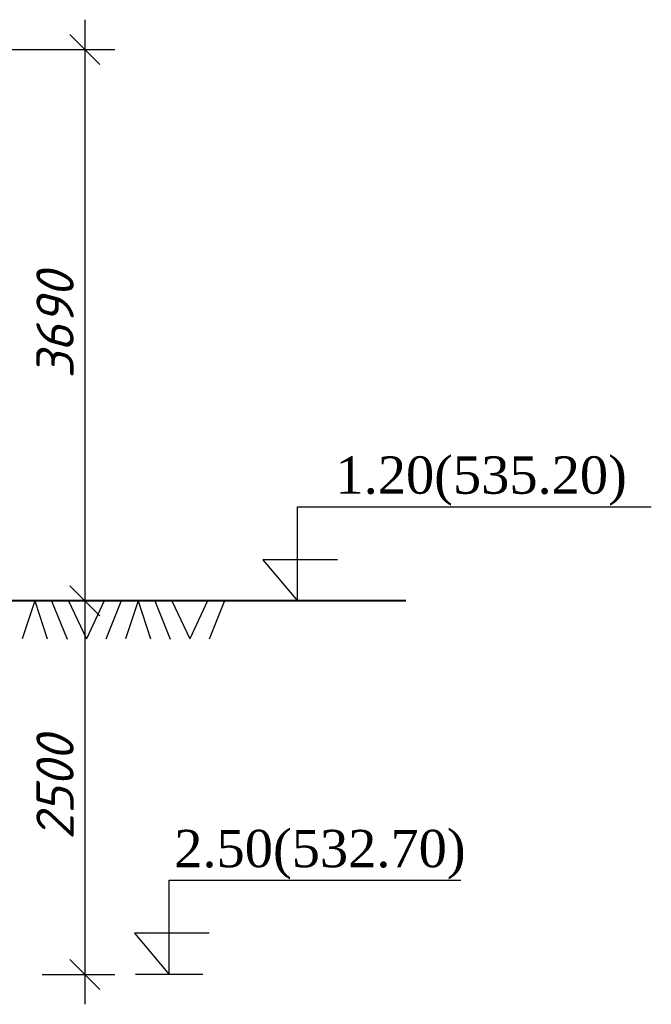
# Model space of a CAD drawing. Header units: millimetres. Extents: x -3143211 to -2549809, y 1060331 to 1341741.
# Tile 119 of 131: x -3028546 to -3024317, y 1297566 to 1304156. Entities that reach past the tile are written whole.
import ezdxf

# ---------------------------------------------------------------- set-up
doc = ezdxf.new("R2010")
doc.units = ezdxf.units.MM
doc.layers.add('Сплошная толстая', color=7, linetype='Continuous', lineweight=40)
doc.layers.add('шрифт', color=1, linetype='Continuous')
doc.styles.get("Standard").update_dxf_attribs({"font": 'isocpeui.ttf'})
doc.dimstyles.new('STANDARD-100', dxfattribs={"dimtxt": 250, "dimasz": 200, "dimexe": 200, "dimexo": 200, "dimgap": 75, "dimtad": 1, "dimdec": 0, "dimzin": 0, "dimdsep": 46, "dimtxsty": 'Standard', "dimblk": 'OBLIQUE', "dimcen": 0.09, "dimdle": 200, "dimadec": 0, "dimazin": 0, "dimtfac": 1, "dimtdec": 0, "dimtofl": 0, "dimtmove": 0, "dimatfit": 3, "dimldrblk": 'OBLIQUE', "dimfxl": 1, "dimtolj": 1, "dimtzin": 0, "dimarcsym": 0})

# ---------------------------------------------------------------- blocks, each defined once
blk = doc.blocks.new('_Oblique')
at = {"color": 0, "linetype": 'ByBlock', "lineweight": -2}
blk.add_line((-0.5, -0.5), (0.5, 0.5), dxfattribs=at)
blk = doc.blocks.new('*D246')
at = {"color": 0, "lineweight": -2, "transparency": 16777216}
blk.add_arc((-3029033.9, 1300265.7), 897.5, 126.99779, 180, dxfattribs=at)
at = {"layer": 'Defpoints', "color": 0, "transparency": 16777216}
for p in [(-3031814.3, 1303955.7), (-3029766, 1300784.7), (-3030713.9, 1300265.7), (-3029033.9, 1300265.7), (-3025960, 1300265.7)]:
    blk.add_point(p, dxfattribs=at)
at = {"color": 0, "lineweight": -2, "transparency": 16777216, "xscale": 200, "yscale": 200, "zscale": 200}
for p, rotation in [((-3029573.9, 1300982.4), 36.99778602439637), ((-3029931.3, 1300265.7), 270.0000000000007)]:
    blk.add_blockref('_Oblique', p, dxfattribs=dict(at, rotation=rotation))
at = {"color": 0, "transparency": 16777216, "insert": (-3030016, 1300755.4), "char_height": 250, "attachment_point": 5, "rotation": 63.49889}
blk.add_mtext('\\A1;53°', dxfattribs=at)
blk = doc.blocks.new('*D206')
at = {"color": 0, "lineweight": -2, "transparency": 16777216}
for p, q in [((-3028109.4, 1300465.7), (-3028109.4, 1297566.1)), ((-3028238.6, 1300265.7), (-3027909.4, 1300265.7)), ((-3028395.8, 1297766.1), (-3027909.4, 1297766.1))]:
    blk.add_line(p, q, dxfattribs=at)
at = {"layer": 'Defpoints', "color": 0, "transparency": 16777216}
for p in [(-3028438.6, 1300265.7), (-3028595.8, 1297766.1), (-3028109.4, 1297766.1)]:
    blk.add_point(p, dxfattribs=at)
at = {"color": 0, "lineweight": -2, "transparency": 16777216, "xscale": 200, "yscale": 200, "zscale": 200}
for p, rotation in [((-3028109.4, 1300265.7), 90), ((-3028109.4, 1297766.1), 270)]:
    blk.add_blockref('_Oblique', p, dxfattribs=dict(at, rotation=rotation))
at = {"color": 0, "transparency": 16777216, "insert": (-3028309.4, 1299015.9), "char_height": 250, "attachment_point": 5, "rotation": 90}
blk.add_mtext('\\A1;2500', dxfattribs=at)
blk = doc.blocks.new('*D207')
at = {"color": 0, "lineweight": -2, "transparency": 16777216}
for p, q in [((-3028109.4, 1304155.7), (-3028109.4, 1300065.7)), ((-3028909.4, 1303955.7), (-3027909.4, 1303955.7)), ((-3028412.5, 1300265.7), (-3027909.4, 1300265.7))]:
    blk.add_line(p, q, dxfattribs=at)
at = {"layer": 'Defpoints', "color": 0, "transparency": 16777216}
for p in [(-3031813.9, 1303955.7), (-3028612.5, 1300265.7), (-3028109.4, 1300265.7)]:
    blk.add_point(p, dxfattribs=at)
at = {"color": 0, "lineweight": -2, "transparency": 16777216, "xscale": 200, "yscale": 200, "zscale": 200}
for p, rotation in [((-3028109.4, 1303955.7), 90), ((-3028109.4, 1300265.7), 270)]:
    blk.add_blockref('_Oblique', p, dxfattribs=dict(at, rotation=rotation))
at = {"color": 0, "transparency": 16777216, "insert": (-3028309.4, 1302110.7), "char_height": 250, "attachment_point": 5, "rotation": 90}
blk.add_mtext('\\A1;3690', dxfattribs=at)

msp = doc.modelspace()

# ---------------------------------------------------------------- linework, layer by layer
at = {"color": 0}
for p, q in [((-3028444.7322, 1300265.66089), (-3028528.19431, 1300012.60559)), ((-3028444.7322, 1300265.66089), (-3028361.27008, 1300012.60559)), ((-3028332.37914, 1300265.66089), (-3028228.69569, 1300009.4259)), ((-3028218.97514, 1300265.66089), (-3028099.09103, 1300011.04432)), ((-3027979.20691, 1300265.66089), (-3028099.09103, 1300011.04432)), ((-3027865.80292, 1300265.66089), (-3027969.48636, 1300009.4259)), ((-3027753.44985, 1300265.66089), (-3027836.91197, 1300012.60559)), ((-3027753.44985, 1300265.66089), (-3027669.98774, 1300012.60559)), ((-3027641.09679, 1300265.66089), (-3027537.41334, 1300009.4259)), ((-3027527.69279, 1300265.66089), (-3027407.80868, 1300011.04432)), ((-3027287.92456, 1300265.66089), (-3027407.80868, 1300011.04432)), ((-3027174.52057, 1300265.66089), (-3027278.20401, 1300009.4259))]:
    msp.add_line(p, q, dxfattribs=at)
msp.add_line((-3027318.64817, 1297766.10087), (-3027771.57081, 1297766.10087))
at = {"layer": 'Сплошная толстая', "color": 0}
msp.add_line((-3025959.95438, 1300265.66089), (-3030713.88177, 1300265.66089), dxfattribs=at)
at = {"layer": 'шрифт', "color": 0}
for points in [[(-3026417.53444, 1300541.62864), (-3026917.11697, 1300541.62864), (-3026685.71586, 1300265.66089), (-3026685.71586, 1300895.85177), (-3024317.27993, 1300895.85177)], [(-3027276.92806, 1298042.06861), (-3027776.51059, 1298042.06861), (-3027545.10949, 1297766.10087), (-3027545.10949, 1298396.29174), (-3025591.67636, 1298396.29174)]]:
    msp.add_lwpolyline(points, dxfattribs=at)

# ---------------------------------------------------------------- texts
at = {"layer": 'шрифт', "color": 0, "char_height": 250, "width": 1894.35292, "attachment_point": 2}
for s, insert in [('{\\fTimes New Roman|b0|i0|c204|p18;1.20(535.20)}', (-3025456.27942, 1301233.23908)), ('{\\fTimes New Roman|b0|i0|c204|p18;2.50(532.70)}', (-3026535.71121, 1298733.67905))]:
    msp.add_mtext(s, dxfattribs=dict(at, insert=insert))

# ---------------------------------------------------------------- dimensions: what is measured, and where the dimension line sits
for base, p1, p2, picture, middle in [((-3028109.35725, 1300265.66089), (-3031813.85515, 1303955.7466), (-3028612.47886, 1300265.66089), '*D207', (-3028309.35725, 1302110.70375)), ((-3028109.35725, 1297766.10087), (-3028438.56029, 1300265.66089), (-3028595.8338, 1297766.10087), '*D206', (-3028309.35725, 1299015.88088))]:
    dim = msp.add_linear_dim(base=base, p1=p1, p2=p2, angle=90, dimstyle='STANDARD-100', override={"dimfxl": 800, "dimfxlon": 1})
    dim.commit()
    dim.dimension.update_dxf_attribs({"geometry": picture, "text_midpoint": middle})
dim = msp.add_angular_dim_2l(base=(-3029766.00645, 1300784.721), line1=((-3025959.95438, 1300265.66089), (-3030713.88177, 1300265.66089)), line2=((-3029033.85515, 1300265.66089), (-3031814.31062, 1303955.7466)), dimstyle='STANDARD-100', override={"dimfxl": 800, "dimfxlon": 1})
dim.commit()
dim.dimension.update_dxf_attribs({"geometry": '*D246', "text_midpoint": (-3030016.01754, 1300755.37269)})

doc.saveas('drawing.dxf')
